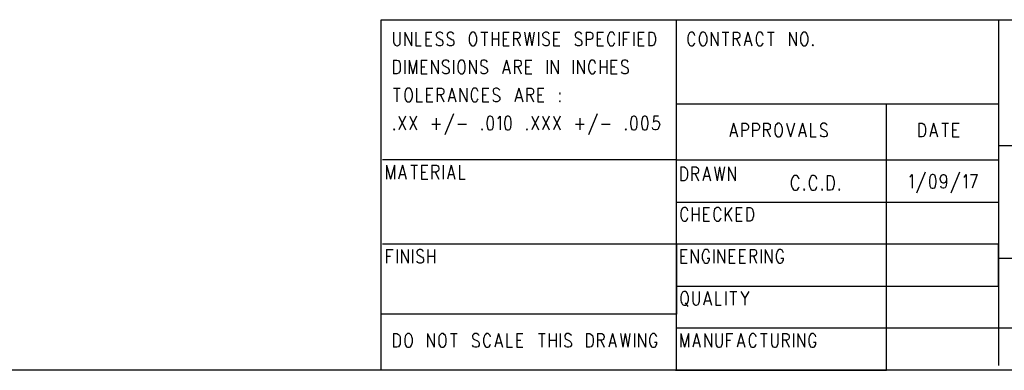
# Model space of a CAD drawing. Extents: x 11.9 to 28.1, y 10.8 to 21.2.
# Tile 8 of 13: x 22.1 to 25.6, y 10.8 to 12. Entities that reach past the tile are written whole.
import ezdxf

# ---------------------------------------------------------------- set-up
doc = ezdxf.new("R2010")
doc.units = 0
doc.header["$MEASUREMENT"] = 0
doc.layers.add('LAYNR1', color=2, linetype='Continuous')

msp = doc.modelspace()

# ---------------------------------------------------------------- linework, layer by layer
at = {"layer": 'LAYNR1'}
for points in [[(23.393, 10.799), (23.393, 12.049)], [(23.393, 12.049), (28.097, 12.049)], [(24.447, 10.799), (24.447, 12.049)], [(25.597, 12.049), (25.597, 10.816)], [(23.437, 12.005), (23.437, 11.97), (23.439, 11.963), (23.443, 11.958), (23.448, 11.956)], [(23.451, 11.956), (23.456, 11.958), (23.46, 11.963), (23.461, 11.97), (23.461, 12.005)], [(23.477, 12.005), (23.477, 11.956)], [(23.477, 12.005), (23.501, 11.956)], [(23.501, 12.005), (23.501, 11.956)], [(23.516, 12.005), (23.516, 11.956)], [(23.552, 12.005), (23.552, 11.956)], [(23.552, 12.005), (23.574, 12.005)], [(23.613, 11.998), (23.61, 12.002), (23.604, 12.005), (23.598, 12.005), (23.593, 12.002), (23.589, 11.998), (23.589, 11.993)], [(23.589, 11.993), (23.591, 11.988), (23.593, 11.986), (23.596, 11.984), (23.606, 11.979), (23.61, 11.977), (23.611, 11.974)], [(23.652, 11.998), (23.649, 12.002), (23.644, 12.005), (23.637, 12.005), (23.632, 12.002), (23.628, 11.998), (23.628, 11.993)], [(23.628, 11.993), (23.63, 11.988), (23.632, 11.986), (23.635, 11.984), (23.645, 11.979), (23.649, 11.977), (23.651, 11.974)], [(23.708, 11.993), (23.707, 11.986), (23.707, 11.974)], [(23.717, 12.005), (23.714, 12.002), (23.71, 11.998), (23.708, 11.993)], [(23.732, 11.993), (23.731, 11.998), (23.727, 12.002), (23.724, 12.005), (23.717, 12.005)], [(23.734, 11.974), (23.734, 11.986), (23.732, 11.993)], [(23.749, 12.005), (23.773, 12.005)], [(23.761, 12.005), (23.761, 11.956)], [(23.789, 12.005), (23.789, 11.956)], [(23.812, 12.005), (23.812, 11.956)], [(23.828, 12.005), (23.828, 11.956)], [(23.828, 12.005), (23.85, 12.005)], [(23.865, 12.005), (23.865, 11.956)], [(23.865, 12.005), (23.881, 12.005), (23.886, 12.002), (23.887, 12), (23.889, 11.995), (23.889, 11.991), (23.887, 11.986), (23.886, 11.984), (23.881, 11.981), (23.865, 11.981)], [(23.904, 12.005), (23.913, 11.956)], [(23.922, 12.005), (23.913, 11.956)], [(23.922, 12.005), (23.93, 11.956)], [(23.939, 12.005), (23.93, 11.956)], [(23.954, 12.005), (23.954, 11.956)], [(23.993, 11.998), (23.99, 12.002), (23.985, 12.005), (23.978, 12.005), (23.973, 12.002), (23.969, 11.998), (23.969, 11.993)], [(23.969, 11.993), (23.971, 11.988), (23.973, 11.986), (23.976, 11.984), (23.986, 11.979), (23.99, 11.977), (23.991, 11.974)], [(24.008, 12.005), (24.008, 11.956)], [(24.008, 12.005), (24.031, 12.005)], [(24.109, 11.998), (24.106, 12.002), (24.101, 12.005), (24.094, 12.005), (24.089, 12.002), (24.085, 11.998), (24.085, 11.993)], [(24.085, 11.993), (24.087, 11.988), (24.089, 11.986), (24.092, 11.984), (24.102, 11.979), (24.106, 11.977), (24.107, 11.974)], [(24.124, 12.005), (24.124, 11.956)], [(24.124, 12.005), (24.14, 12.005), (24.145, 12.002), (24.147, 12), (24.148, 11.995), (24.148, 11.988), (24.147, 11.984), (24.145, 11.981), (24.14, 11.979), (24.124, 11.979)], [(24.164, 12.005), (24.164, 11.956)], [(24.164, 12.005), (24.186, 12.005)], [(24.203, 11.993), (24.201, 11.986), (24.201, 11.974)], [(24.227, 11.993), (24.225, 11.998), (24.222, 12.002), (24.218, 12.005), (24.211, 12.005), (24.208, 12.002), (24.205, 11.998), (24.203, 11.993)], [(24.242, 12.005), (24.242, 11.956)], [(24.257, 12.005), (24.257, 11.956)], [(24.257, 12.005), (24.279, 12.005)], [(24.295, 12.005), (24.295, 11.956)], [(24.31, 12.005), (24.31, 11.956)], [(24.31, 12.005), (24.332, 12.005)], [(24.348, 12.005), (24.348, 11.956)], [(24.348, 12.005), (24.36, 12.005), (24.365, 12.002), (24.368, 11.998), (24.37, 11.993)], [(24.37, 11.993), (24.372, 11.986), (24.372, 11.974)], [(24.489, 11.993), (24.487, 11.986), (24.487, 11.974)], [(24.513, 11.993), (24.511, 11.998), (24.508, 12.002), (24.504, 12.005), (24.498, 12.005), (24.494, 12.002), (24.491, 11.998), (24.489, 11.993)], [(24.53, 11.993), (24.528, 11.986), (24.528, 11.974)], [(24.539, 12.005), (24.535, 12.002), (24.532, 11.998), (24.53, 11.993)], [(24.554, 11.993), (24.552, 11.998), (24.549, 12.002), (24.545, 12.005), (24.539, 12.005)], [(24.556, 11.974), (24.556, 11.986), (24.554, 11.993)], [(24.571, 12.005), (24.571, 11.956)], [(24.571, 12.005), (24.595, 11.956)], [(24.595, 12.005), (24.595, 11.956)], [(24.61, 12.005), (24.634, 12.005)], [(24.622, 12.005), (24.622, 11.956)], [(24.649, 12.005), (24.649, 11.956)], [(24.649, 12.005), (24.665, 12.005), (24.67, 12.002), (24.672, 12), (24.673, 11.995), (24.673, 11.991), (24.672, 11.986), (24.67, 11.984), (24.665, 11.981), (24.649, 11.981)], [(24.702, 12.005), (24.689, 11.956)], [(24.702, 12.005), (24.716, 11.956)], [(24.733, 11.993), (24.731, 11.986), (24.731, 11.974)], [(24.757, 11.993), (24.755, 11.998), (24.752, 12.002), (24.748, 12.005), (24.741, 12.005), (24.738, 12.002), (24.735, 11.998), (24.733, 11.993)], [(24.772, 12.005), (24.796, 12.005)], [(24.784, 12.005), (24.784, 11.956)], [(24.851, 12.005), (24.851, 11.956)], [(24.851, 12.005), (24.874, 11.956)], [(24.874, 12.005), (24.874, 11.956)], [(24.891, 11.993), (24.89, 11.986), (24.89, 11.974)], [(24.9, 12.005), (24.897, 12.002), (24.893, 11.998), (24.891, 11.993)], [(24.915, 11.993), (24.914, 11.998), (24.91, 12.002), (24.907, 12.005), (24.9, 12.005)], [(24.917, 11.974), (24.917, 11.986), (24.915, 11.993)], [(23.448, 11.956), (23.451, 11.956)], [(23.516, 11.956), (23.536, 11.956)], [(23.552, 11.981), (23.565, 11.981)], [(23.552, 11.956), (23.574, 11.956)], [(23.598, 11.956), (23.593, 11.958), (23.589, 11.963)], [(23.604, 11.956), (23.598, 11.956)], [(23.611, 11.974), (23.613, 11.97), (23.613, 11.963), (23.61, 11.958), (23.604, 11.956)], [(23.637, 11.956), (23.632, 11.958), (23.628, 11.963)], [(23.644, 11.956), (23.637, 11.956)], [(23.651, 11.974), (23.652, 11.97), (23.652, 11.963), (23.649, 11.958), (23.644, 11.956)], [(23.707, 11.974), (23.708, 11.967), (23.71, 11.963), (23.714, 11.958), (23.717, 11.956)], [(23.717, 11.956), (23.724, 11.956)], [(23.724, 11.956), (23.727, 11.958), (23.731, 11.963), (23.732, 11.967), (23.734, 11.974)], [(23.789, 11.981), (23.812, 11.981)], [(23.828, 11.981), (23.841, 11.981)], [(23.828, 11.956), (23.85, 11.956)], [(23.877, 11.981), (23.889, 11.956)], [(23.978, 11.956), (23.973, 11.958), (23.969, 11.963)], [(23.985, 11.956), (23.978, 11.956)], [(23.991, 11.974), (23.993, 11.97), (23.993, 11.963), (23.99, 11.958), (23.985, 11.956)], [(24.008, 11.981), (24.022, 11.981)], [(24.008, 11.956), (24.031, 11.956)], [(24.094, 11.956), (24.089, 11.958), (24.085, 11.963)], [(24.101, 11.956), (24.094, 11.956)], [(24.107, 11.974), (24.109, 11.97), (24.109, 11.963), (24.106, 11.958), (24.101, 11.956)], [(24.164, 11.981), (24.177, 11.981)], [(24.164, 11.956), (24.186, 11.956)], [(24.201, 11.974), (24.203, 11.967), (24.205, 11.963), (24.208, 11.958), (24.211, 11.956)], [(24.211, 11.956), (24.218, 11.956)], [(24.218, 11.956), (24.222, 11.958), (24.225, 11.963), (24.227, 11.967)], [(24.257, 11.981), (24.271, 11.981)], [(24.31, 11.981), (24.324, 11.981)], [(24.31, 11.956), (24.332, 11.956)], [(24.36, 11.956), (24.348, 11.956)], [(24.372, 11.974), (24.37, 11.967), (24.368, 11.963), (24.365, 11.958), (24.36, 11.956)], [(24.487, 11.974), (24.489, 11.967), (24.491, 11.963), (24.494, 11.958), (24.498, 11.956)], [(24.498, 11.956), (24.504, 11.956)], [(24.504, 11.956), (24.508, 11.958), (24.511, 11.963), (24.513, 11.967)], [(24.528, 11.974), (24.53, 11.967), (24.532, 11.963), (24.535, 11.958), (24.539, 11.956)], [(24.539, 11.956), (24.545, 11.956)], [(24.545, 11.956), (24.549, 11.958), (24.552, 11.963), (24.554, 11.967), (24.556, 11.974)], [(24.661, 11.981), (24.673, 11.956)], [(24.694, 11.972), (24.711, 11.972)], [(24.731, 11.974), (24.733, 11.967), (24.735, 11.963), (24.738, 11.958), (24.741, 11.956)], [(24.741, 11.956), (24.748, 11.956)], [(24.748, 11.956), (24.752, 11.958), (24.755, 11.963), (24.757, 11.967)], [(24.89, 11.974), (24.891, 11.967), (24.893, 11.963), (24.897, 11.958), (24.9, 11.956)], [(24.9, 11.956), (24.907, 11.956)], [(24.907, 11.956), (24.91, 11.958), (24.914, 11.963), (24.915, 11.967), (24.917, 11.974)], [(24.934, 11.96), (24.932, 11.958), (24.934, 11.956)], [(24.934, 11.956), (24.936, 11.958), (24.934, 11.96)], [(23.437, 11.905), (23.437, 11.856)], [(23.437, 11.905), (23.449, 11.905), (23.455, 11.903), (23.458, 11.898), (23.46, 11.893)], [(23.46, 11.893), (23.461, 11.886), (23.461, 11.874)], [(23.477, 11.905), (23.477, 11.856)], [(23.492, 11.905), (23.492, 11.856)], [(23.492, 11.905), (23.506, 11.856)], [(23.519, 11.905), (23.506, 11.856)], [(23.519, 11.905), (23.519, 11.856)], [(23.535, 11.905), (23.535, 11.856)], [(23.535, 11.905), (23.557, 11.905)], [(23.572, 11.905), (23.572, 11.856)], [(23.572, 11.905), (23.596, 11.856)], [(23.596, 11.905), (23.596, 11.856)], [(23.635, 11.898), (23.632, 11.903), (23.627, 11.905), (23.62, 11.905), (23.615, 11.903), (23.611, 11.898), (23.611, 11.893)], [(23.611, 11.893), (23.613, 11.888), (23.615, 11.886), (23.618, 11.884), (23.628, 11.879), (23.632, 11.877), (23.633, 11.874)], [(23.651, 11.905), (23.651, 11.856)], [(23.668, 11.893), (23.666, 11.886), (23.666, 11.874)], [(23.676, 11.905), (23.673, 11.903), (23.669, 11.898), (23.668, 11.893)], [(23.691, 11.893), (23.69, 11.898), (23.686, 11.903), (23.683, 11.905), (23.676, 11.905)], [(23.693, 11.874), (23.693, 11.886), (23.691, 11.893)], [(23.708, 11.905), (23.708, 11.856)], [(23.708, 11.905), (23.732, 11.856)], [(23.732, 11.905), (23.732, 11.856)], [(23.772, 11.898), (23.768, 11.903), (23.763, 11.905), (23.756, 11.905), (23.751, 11.903), (23.748, 11.898), (23.748, 11.893)], [(23.748, 11.893), (23.749, 11.888), (23.751, 11.886), (23.754, 11.884), (23.765, 11.879), (23.768, 11.877), (23.77, 11.874)], [(23.84, 11.905), (23.826, 11.856)], [(23.84, 11.905), (23.853, 11.856)], [(23.869, 11.905), (23.869, 11.856)], [(23.869, 11.905), (23.884, 11.905), (23.889, 11.903), (23.891, 11.9), (23.893, 11.895), (23.893, 11.891), (23.891, 11.886), (23.889, 11.884), (23.884, 11.881), (23.869, 11.881)], [(23.908, 11.905), (23.908, 11.856)], [(23.908, 11.905), (23.93, 11.905)], [(23.985, 11.905), (23.985, 11.856)], [(24, 11.905), (24, 11.856)], [(24, 11.905), (24.024, 11.856)], [(24.024, 11.905), (24.024, 11.856)], [(24.078, 11.905), (24.078, 11.856)], [(24.094, 11.905), (24.094, 11.856)], [(24.094, 11.905), (24.118, 11.856)], [(24.118, 11.905), (24.118, 11.856)], [(24.135, 11.893), (24.133, 11.886), (24.133, 11.874)], [(24.158, 11.893), (24.157, 11.898), (24.153, 11.903), (24.15, 11.905), (24.143, 11.905), (24.14, 11.903), (24.136, 11.898), (24.135, 11.893)], [(24.174, 11.905), (24.174, 11.856)], [(24.198, 11.905), (24.198, 11.856)], [(24.213, 11.905), (24.213, 11.856)], [(24.213, 11.905), (24.235, 11.905)], [(24.274, 11.898), (24.271, 11.903), (24.266, 11.905), (24.259, 11.905), (24.254, 11.903), (24.251, 11.898), (24.251, 11.893)], [(24.251, 11.893), (24.252, 11.888), (24.254, 11.886), (24.257, 11.884), (24.268, 11.879), (24.271, 11.877), (24.273, 11.874)], [(23.449, 11.856), (23.437, 11.856)], [(23.461, 11.874), (23.46, 11.867), (23.458, 11.863), (23.455, 11.858), (23.449, 11.856)], [(23.535, 11.881), (23.548, 11.881)], [(23.535, 11.856), (23.557, 11.856)], [(23.62, 11.856), (23.615, 11.858), (23.611, 11.863)], [(23.627, 11.856), (23.62, 11.856)], [(23.633, 11.874), (23.635, 11.87), (23.635, 11.863), (23.632, 11.858), (23.627, 11.856)], [(23.666, 11.874), (23.668, 11.867), (23.669, 11.863), (23.673, 11.858), (23.676, 11.856)], [(23.676, 11.856), (23.683, 11.856)], [(23.683, 11.856), (23.686, 11.858), (23.69, 11.863), (23.691, 11.867), (23.693, 11.874)], [(23.756, 11.856), (23.751, 11.858), (23.748, 11.863)], [(23.763, 11.856), (23.756, 11.856)], [(23.77, 11.874), (23.772, 11.87), (23.772, 11.863), (23.768, 11.858), (23.763, 11.856)], [(23.831, 11.872), (23.848, 11.872)], [(23.881, 11.881), (23.893, 11.856)], [(23.908, 11.881), (23.922, 11.881)], [(23.908, 11.856), (23.93, 11.856)], [(24.133, 11.874), (24.135, 11.867), (24.136, 11.863), (24.14, 11.858), (24.143, 11.856)], [(24.143, 11.856), (24.15, 11.856)], [(24.15, 11.856), (24.153, 11.858), (24.157, 11.863), (24.158, 11.867)], [(24.174, 11.881), (24.198, 11.881)], [(24.213, 11.881), (24.227, 11.881)], [(24.213, 11.856), (24.235, 11.856)], [(24.259, 11.856), (24.254, 11.858), (24.251, 11.863)], [(24.266, 11.856), (24.259, 11.856)], [(24.273, 11.874), (24.274, 11.87), (24.274, 11.863), (24.271, 11.858), (24.266, 11.856)], [(23.437, 11.805), (23.461, 11.805)], [(23.449, 11.805), (23.449, 11.756)], [(23.478, 11.793), (23.477, 11.786), (23.477, 11.774)], [(23.487, 11.805), (23.483, 11.802), (23.48, 11.798), (23.478, 11.793)], [(23.502, 11.793), (23.501, 11.798), (23.497, 11.802), (23.494, 11.805), (23.487, 11.805)], [(23.504, 11.774), (23.504, 11.786), (23.502, 11.793)], [(23.519, 11.805), (23.519, 11.756)], [(23.555, 11.805), (23.555, 11.756)], [(23.555, 11.805), (23.577, 11.805)], [(23.555, 11.781), (23.569, 11.781)], [(23.593, 11.805), (23.593, 11.756)], [(23.593, 11.805), (23.608, 11.805), (23.613, 11.802), (23.615, 11.8), (23.616, 11.795), (23.616, 11.791), (23.615, 11.786), (23.613, 11.784), (23.608, 11.781), (23.593, 11.781)], [(23.604, 11.781), (23.616, 11.756)], [(23.645, 11.805), (23.632, 11.756)], [(23.645, 11.805), (23.659, 11.756)], [(23.674, 11.805), (23.674, 11.756)], [(23.674, 11.805), (23.698, 11.756)], [(23.698, 11.805), (23.698, 11.756)], [(23.715, 11.793), (23.714, 11.786), (23.714, 11.774)], [(23.739, 11.793), (23.737, 11.798), (23.734, 11.802), (23.731, 11.805), (23.724, 11.805), (23.72, 11.802), (23.717, 11.798), (23.715, 11.793)], [(23.754, 11.805), (23.754, 11.756)], [(23.754, 11.805), (23.777, 11.805)], [(23.754, 11.781), (23.768, 11.781)], [(23.816, 11.798), (23.812, 11.802), (23.807, 11.805), (23.801, 11.805), (23.795, 11.802), (23.792, 11.798), (23.792, 11.793)], [(23.792, 11.793), (23.794, 11.788), (23.795, 11.786), (23.799, 11.784), (23.809, 11.779), (23.812, 11.777), (23.814, 11.774)], [(23.884, 11.805), (23.87, 11.756)], [(23.884, 11.805), (23.898, 11.756)], [(23.913, 11.805), (23.913, 11.756)], [(23.913, 11.805), (23.928, 11.805), (23.933, 11.802), (23.935, 11.8), (23.937, 11.795), (23.937, 11.791), (23.935, 11.786), (23.933, 11.784), (23.928, 11.781), (23.913, 11.781)], [(23.925, 11.781), (23.937, 11.756)], [(23.952, 11.805), (23.952, 11.756)], [(23.952, 11.805), (23.974, 11.805)], [(23.952, 11.781), (23.966, 11.781)], [(23.477, 11.774), (23.478, 11.767), (23.48, 11.763), (23.483, 11.758), (23.487, 11.756)], [(23.487, 11.756), (23.494, 11.756)], [(23.494, 11.756), (23.497, 11.758), (23.501, 11.763), (23.502, 11.767), (23.504, 11.774)], [(23.519, 11.756), (23.54, 11.756)], [(23.555, 11.756), (23.577, 11.756)], [(23.637, 11.772), (23.654, 11.772)], [(23.714, 11.774), (23.715, 11.767), (23.717, 11.763), (23.72, 11.758), (23.724, 11.756)], [(23.724, 11.756), (23.731, 11.756)], [(23.731, 11.756), (23.734, 11.758), (23.737, 11.763), (23.739, 11.767)], [(23.754, 11.756), (23.777, 11.756)], [(23.801, 11.756), (23.795, 11.758), (23.792, 11.763)], [(23.807, 11.756), (23.801, 11.756)], [(23.814, 11.774), (23.816, 11.77), (23.816, 11.763), (23.812, 11.758), (23.807, 11.756)], [(23.876, 11.772), (23.893, 11.772)], [(23.952, 11.756), (23.974, 11.756)], [(24.031, 11.76), (24.029, 11.758), (24.031, 11.756)], [(24.031, 11.756), (24.032, 11.758), (24.031, 11.76)], [(24.447, 11.749), (25.597, 11.749)], [(25.197, 10.799), (25.197, 11.749)], [(23.651, 11.714), (23.62, 11.639)], [(24.164, 11.714), (24.133, 11.639)], [(23.456, 11.705), (23.48, 11.656)], [(23.48, 11.705), (23.456, 11.656)], [(23.495, 11.705), (23.519, 11.656)], [(23.519, 11.705), (23.495, 11.656)], [(23.574, 11.677), (23.604, 11.677)], [(23.589, 11.698), (23.589, 11.656)], [(23.666, 11.677), (23.697, 11.677)], [(23.78, 11.705), (23.775, 11.703), (23.772, 11.695), (23.77, 11.684), (23.77, 11.677), (23.772, 11.665), (23.775, 11.658), (23.78, 11.656)], [(23.783, 11.656), (23.789, 11.658), (23.792, 11.665), (23.794, 11.677), (23.794, 11.684), (23.792, 11.695), (23.789, 11.703), (23.783, 11.705), (23.78, 11.705)], [(23.809, 11.695), (23.812, 11.698), (23.818, 11.705), (23.818, 11.656)], [(23.843, 11.705), (23.838, 11.703), (23.835, 11.695), (23.833, 11.684), (23.833, 11.677), (23.835, 11.665), (23.838, 11.658), (23.843, 11.656)], [(23.847, 11.656), (23.852, 11.658), (23.855, 11.665), (23.857, 11.677), (23.857, 11.684), (23.855, 11.695), (23.852, 11.703), (23.847, 11.705), (23.843, 11.705)], [(23.93, 11.705), (23.954, 11.656)], [(23.954, 11.705), (23.93, 11.656)], [(23.969, 11.705), (23.993, 11.656)], [(23.993, 11.705), (23.969, 11.656)], [(24.008, 11.705), (24.032, 11.656)], [(24.032, 11.705), (24.008, 11.656)], [(24.087, 11.677), (24.118, 11.677)], [(24.102, 11.698), (24.102, 11.656)], [(24.179, 11.677), (24.21, 11.677)], [(24.293, 11.705), (24.288, 11.703), (24.285, 11.695), (24.283, 11.684), (24.283, 11.677), (24.285, 11.665), (24.288, 11.658), (24.293, 11.656)], [(24.297, 11.656), (24.302, 11.658), (24.305, 11.665), (24.307, 11.677), (24.307, 11.684), (24.305, 11.695), (24.302, 11.703), (24.297, 11.705), (24.293, 11.705)], [(24.332, 11.705), (24.327, 11.703), (24.324, 11.695), (24.322, 11.684), (24.322, 11.677), (24.324, 11.665), (24.327, 11.658), (24.332, 11.656)], [(24.336, 11.656), (24.341, 11.658), (24.344, 11.665), (24.346, 11.677), (24.346, 11.684), (24.344, 11.695), (24.341, 11.703), (24.336, 11.705), (24.332, 11.705)], [(24.383, 11.705), (24.366, 11.705), (24.365, 11.684), (24.366, 11.686), (24.372, 11.688), (24.377, 11.688), (24.382, 11.686), (24.385, 11.681), (24.387, 11.674)], [(24.387, 11.674), (24.385, 11.67), (24.383, 11.663), (24.38, 11.658), (24.375, 11.656)], [(24.651, 11.68), (24.637, 11.631)], [(24.651, 11.68), (24.665, 11.631)], [(24.68, 11.68), (24.68, 11.631)], [(24.68, 11.68), (24.695, 11.68), (24.701, 11.677), (24.702, 11.675), (24.704, 11.67), (24.704, 11.663), (24.702, 11.659), (24.701, 11.656), (24.695, 11.654), (24.68, 11.654)], [(24.719, 11.68), (24.719, 11.631)], [(24.719, 11.68), (24.735, 11.68), (24.74, 11.677), (24.741, 11.675), (24.743, 11.67), (24.743, 11.663), (24.741, 11.659), (24.74, 11.656), (24.735, 11.654), (24.719, 11.654)], [(24.758, 11.68), (24.758, 11.631)], [(24.758, 11.68), (24.774, 11.68), (24.779, 11.677), (24.781, 11.675), (24.782, 11.67), (24.782, 11.666), (24.781, 11.661), (24.779, 11.659), (24.774, 11.656), (24.758, 11.656)], [(24.808, 11.68), (24.805, 11.677), (24.801, 11.673), (24.799, 11.668)], [(24.823, 11.668), (24.822, 11.673), (24.818, 11.677), (24.815, 11.68), (24.808, 11.68)], [(24.84, 11.68), (24.854, 11.631)], [(24.868, 11.68), (24.854, 11.631)], [(24.897, 11.68), (24.883, 11.631)], [(24.897, 11.68), (24.91, 11.631)], [(24.926, 11.68), (24.926, 11.631)], [(24.985, 11.673), (24.982, 11.677), (24.977, 11.68), (24.97, 11.68), (24.965, 11.677), (24.961, 11.673), (24.961, 11.668)], [(25.312, 11.68), (25.312, 11.631)], [(25.312, 11.68), (25.324, 11.68), (25.33, 11.677), (25.333, 11.673), (25.335, 11.668)], [(25.365, 11.68), (25.352, 11.631)], [(25.365, 11.68), (25.379, 11.631)], [(25.394, 11.68), (25.418, 11.68)], [(25.406, 11.68), (25.406, 11.631)], [(25.433, 11.68), (25.433, 11.631)], [(25.433, 11.68), (25.456, 11.68)], [(23.439, 11.66), (23.437, 11.658), (23.439, 11.656)], [(23.439, 11.656), (23.441, 11.658), (23.439, 11.66)], [(23.753, 11.66), (23.751, 11.658), (23.753, 11.656)], [(23.753, 11.656), (23.754, 11.658), (23.753, 11.66)], [(23.78, 11.656), (23.783, 11.656)], [(23.843, 11.656), (23.847, 11.656)], [(23.913, 11.66), (23.911, 11.658), (23.913, 11.656)], [(23.913, 11.656), (23.915, 11.658), (23.913, 11.66)], [(24.266, 11.66), (24.264, 11.658), (24.266, 11.656)], [(24.266, 11.656), (24.268, 11.658), (24.266, 11.66)], [(24.293, 11.656), (24.297, 11.656)], [(24.332, 11.656), (24.336, 11.656)], [(24.37, 11.656), (24.365, 11.658), (24.363, 11.66), (24.361, 11.665)], [(24.375, 11.656), (24.37, 11.656)], [(24.643, 11.647), (24.66, 11.647)], [(24.77, 11.656), (24.782, 11.631)], [(24.799, 11.668), (24.798, 11.661), (24.798, 11.649)], [(24.798, 11.649), (24.799, 11.642), (24.801, 11.638), (24.805, 11.633), (24.808, 11.631)], [(24.815, 11.631), (24.818, 11.633), (24.822, 11.638), (24.823, 11.642), (24.825, 11.649)], [(24.825, 11.649), (24.825, 11.661), (24.823, 11.668)], [(24.888, 11.647), (24.905, 11.647)], [(24.961, 11.668), (24.963, 11.663), (24.965, 11.661), (24.968, 11.659), (24.978, 11.654), (24.982, 11.652), (24.983, 11.649)], [(24.97, 11.631), (24.965, 11.633), (24.961, 11.638)], [(24.983, 11.649), (24.985, 11.645), (24.985, 11.638), (24.982, 11.633), (24.977, 11.631)], [(25.336, 11.649), (25.335, 11.642), (25.333, 11.638), (25.33, 11.633), (25.324, 11.631)], [(25.335, 11.668), (25.336, 11.661), (25.336, 11.649)], [(25.357, 11.647), (25.374, 11.647)], [(25.433, 11.656), (25.447, 11.656)], [(24.808, 11.631), (24.815, 11.631)], [(24.926, 11.631), (24.946, 11.631)], [(24.977, 11.631), (24.97, 11.631)], [(25.324, 11.631), (25.312, 11.631)], [(25.433, 11.631), (25.456, 11.631)], [(28.093, 11.599), (25.597, 11.599)], [(25.597, 11.599), (25.597, 11.199)], [(24.447, 11.549), (23.397, 11.549)], [(24.447, 11.549), (25.597, 11.549)], [(23.412, 11.53), (23.412, 11.481)], [(23.412, 11.53), (23.426, 11.481)], [(23.44, 11.53), (23.426, 11.481)], [(23.44, 11.53), (23.44, 11.481)], [(23.469, 11.53), (23.455, 11.481)], [(23.46, 11.497), (23.477, 11.497)], [(23.469, 11.53), (23.482, 11.481)], [(23.498, 11.53), (23.522, 11.53)], [(23.51, 11.53), (23.51, 11.481)], [(23.537, 11.53), (23.537, 11.481)], [(23.537, 11.53), (23.559, 11.53)], [(23.537, 11.506), (23.551, 11.506)], [(23.574, 11.53), (23.574, 11.481)], [(23.574, 11.53), (23.59, 11.53), (23.595, 11.528), (23.597, 11.525), (23.598, 11.52), (23.598, 11.516), (23.597, 11.511), (23.595, 11.509), (23.59, 11.506), (23.574, 11.506)], [(23.586, 11.506), (23.598, 11.481)], [(23.614, 11.53), (23.614, 11.481)], [(23.643, 11.53), (23.629, 11.481)], [(23.634, 11.497), (23.651, 11.497)], [(23.643, 11.53), (23.656, 11.481)], [(23.672, 11.53), (23.672, 11.481)], [(24.462, 11.524), (24.462, 11.474)], [(24.462, 11.524), (24.474, 11.524), (24.479, 11.521), (24.483, 11.517), (24.485, 11.512)], [(24.485, 11.512), (24.486, 11.505), (24.486, 11.493)], [(24.502, 11.524), (24.502, 11.474)], [(24.502, 11.524), (24.517, 11.524), (24.522, 11.521), (24.524, 11.519), (24.526, 11.514), (24.526, 11.51), (24.524, 11.505), (24.522, 11.502), (24.517, 11.5), (24.502, 11.5)], [(24.514, 11.5), (24.526, 11.474)], [(24.555, 11.524), (24.541, 11.474)], [(24.555, 11.524), (24.568, 11.474)], [(24.583, 11.524), (24.592, 11.474)], [(24.601, 11.524), (24.592, 11.474)], [(24.601, 11.524), (24.609, 11.474)], [(24.618, 11.524), (24.609, 11.474)], [(24.633, 11.524), (24.633, 11.474)], [(24.633, 11.524), (24.657, 11.474)], [(24.657, 11.524), (24.657, 11.474)], [(25.28, 11.488), (25.283, 11.49), (25.289, 11.497), (25.289, 11.448)], [(25.335, 11.506), (25.304, 11.431)], [(25.411, 11.481), (25.41, 11.473), (25.406, 11.469), (25.401, 11.466), (25.399, 11.466), (25.394, 11.469), (25.391, 11.473), (25.389, 11.481), (25.389, 11.483), (25.391, 11.49), (25.394, 11.495), (25.399, 11.497), (25.401, 11.497), (25.406, 11.495), (25.41, 11.49), (25.411, 11.481), (25.411, 11.469), (25.41, 11.457), (25.406, 11.45), (25.401, 11.448), (25.398, 11.448), (25.393, 11.45), (25.391, 11.455)], [(25.457, 11.506), (25.427, 11.431)], [(25.473, 11.488), (25.476, 11.49), (25.481, 11.497), (25.481, 11.448)], [(25.497, 11.497), (25.52, 11.497)], [(25.52, 11.497), (25.503, 11.448)], [(23.537, 11.481), (23.559, 11.481)], [(23.672, 11.481), (23.692, 11.481)], [(24.474, 11.474), (24.462, 11.474)], [(24.486, 11.493), (24.485, 11.486), (24.483, 11.481), (24.479, 11.477), (24.474, 11.474)], [(24.546, 11.491), (24.563, 11.491)], [(24.859, 11.481), (24.857, 11.473)], [(24.857, 11.473), (24.857, 11.461)], [(24.857, 11.461), (24.859, 11.453)], [(24.861, 11.486), (24.859, 11.481)], [(24.865, 11.491), (24.861, 11.486)], [(24.868, 11.493), (24.865, 11.491)], [(24.876, 11.493), (24.868, 11.493)], [(24.879, 11.491), (24.876, 11.493)], [(24.883, 11.486), (24.879, 11.491)], [(24.885, 11.481), (24.883, 11.486)], [(24.923, 11.481), (24.921, 11.473)], [(24.921, 11.473), (24.921, 11.461)], [(24.921, 11.461), (24.923, 11.453)], [(24.925, 11.486), (24.923, 11.481)], [(24.928, 11.491), (24.925, 11.486)], [(24.932, 11.493), (24.928, 11.491)], [(24.939, 11.493), (24.932, 11.493)], [(24.943, 11.491), (24.939, 11.493)], [(24.947, 11.486), (24.943, 11.491)], [(24.948, 11.481), (24.947, 11.486)], [(24.985, 11.493), (24.985, 11.441)], [(24.985, 11.493), (24.997, 11.493)], [(24.997, 11.493), (25.003, 11.491)], [(25.003, 11.491), (25.007, 11.486)], [(25.007, 11.486), (25.008, 11.481)], [(25.008, 11.481), (25.01, 11.473)], [(25.01, 11.461), (25.008, 11.453)], [(25.01, 11.473), (25.01, 11.461)], [(24.859, 11.453), (24.861, 11.448)], [(24.861, 11.448), (24.865, 11.443)], [(24.865, 11.443), (24.868, 11.441)], [(24.868, 11.441), (24.876, 11.441)], [(24.876, 11.441), (24.879, 11.443)], [(24.879, 11.443), (24.883, 11.448)], [(24.883, 11.448), (24.885, 11.453)], [(24.903, 11.446), (24.901, 11.443)], [(24.901, 11.443), (24.903, 11.441)], [(24.905, 11.443), (24.903, 11.446)], [(24.903, 11.441), (24.905, 11.443)], [(24.923, 11.453), (24.925, 11.448)], [(24.925, 11.448), (24.928, 11.443)], [(24.928, 11.443), (24.932, 11.441)], [(24.932, 11.441), (24.939, 11.441)], [(24.939, 11.441), (24.943, 11.443)], [(24.943, 11.443), (24.947, 11.448)], [(24.947, 11.448), (24.948, 11.453)], [(24.967, 11.446), (24.965, 11.443)], [(24.965, 11.443), (24.967, 11.441)], [(24.968, 11.443), (24.967, 11.446)], [(24.967, 11.441), (24.968, 11.443)], [(24.997, 11.441), (24.985, 11.441)], [(25.003, 11.443), (24.997, 11.441)], [(25.007, 11.448), (25.003, 11.443)], [(25.008, 11.453), (25.007, 11.448)], [(25.028, 11.446), (25.027, 11.443)], [(25.027, 11.443), (25.028, 11.441)], [(25.03, 11.443), (25.028, 11.446)], [(25.028, 11.441), (25.03, 11.443)], [(24.447, 11.399), (25.597, 11.399)], [(24.464, 11.368), (24.462, 11.361), (24.462, 11.349)], [(24.488, 11.368), (24.486, 11.373), (24.483, 11.377), (24.479, 11.38), (24.473, 11.38), (24.469, 11.377), (24.466, 11.373), (24.464, 11.368)], [(24.503, 11.38), (24.503, 11.331)], [(24.503, 11.356), (24.527, 11.356)], [(24.527, 11.38), (24.527, 11.331)], [(24.543, 11.38), (24.543, 11.331)], [(24.543, 11.38), (24.565, 11.38)], [(24.543, 11.356), (24.556, 11.356)], [(24.582, 11.368), (24.58, 11.361), (24.58, 11.349)], [(24.606, 11.368), (24.604, 11.373), (24.601, 11.377), (24.597, 11.38), (24.59, 11.38), (24.587, 11.377), (24.583, 11.373), (24.582, 11.368)], [(24.621, 11.38), (24.621, 11.331)], [(24.645, 11.38), (24.621, 11.347)], [(24.629, 11.359), (24.645, 11.331)], [(24.66, 11.38), (24.66, 11.331)], [(24.66, 11.38), (24.682, 11.38)], [(24.66, 11.356), (24.674, 11.356)], [(24.698, 11.38), (24.698, 11.331)], [(24.698, 11.38), (24.71, 11.38), (24.715, 11.377), (24.718, 11.373), (24.72, 11.368)], [(24.72, 11.368), (24.722, 11.361), (24.722, 11.349)], [(24.462, 11.349), (24.464, 11.342), (24.466, 11.338), (24.469, 11.333), (24.473, 11.331)], [(24.473, 11.331), (24.479, 11.331)], [(24.479, 11.331), (24.483, 11.333), (24.486, 11.338), (24.488, 11.342)], [(24.543, 11.331), (24.565, 11.331)], [(24.58, 11.349), (24.582, 11.342), (24.583, 11.338), (24.587, 11.333), (24.59, 11.331)], [(24.59, 11.331), (24.597, 11.331)], [(24.597, 11.331), (24.601, 11.333), (24.604, 11.338), (24.606, 11.342)], [(24.66, 11.331), (24.682, 11.331)], [(24.71, 11.331), (24.698, 11.331)], [(24.722, 11.349), (24.72, 11.342), (24.718, 11.338), (24.715, 11.333), (24.71, 11.331)], [(24.447, 11.249), (23.397, 11.249)], [(23.412, 11.23), (23.412, 11.181)], [(23.412, 11.23), (23.435, 11.23)], [(23.45, 11.23), (23.45, 11.181)], [(23.465, 11.23), (23.465, 11.181)], [(23.465, 11.23), (23.489, 11.181)], [(23.489, 11.23), (23.489, 11.181)], [(23.504, 11.23), (23.504, 11.181)], [(23.544, 11.223), (23.54, 11.227), (23.535, 11.23), (23.528, 11.23), (23.523, 11.227), (23.52, 11.223), (23.52, 11.218)], [(23.52, 11.218), (23.522, 11.213), (23.523, 11.211), (23.527, 11.209), (23.537, 11.204), (23.54, 11.202), (23.542, 11.199)], [(23.559, 11.23), (23.559, 11.181)], [(23.583, 11.23), (23.583, 11.181)], [(25.597, 11.249), (24.447, 11.249)], [(24.447, 11.249), (24.447, 10.999)], [(24.462, 11.23), (24.462, 11.181)], [(24.462, 11.23), (24.485, 11.23)], [(24.5, 11.23), (24.5, 11.181)], [(24.5, 11.23), (24.524, 11.181)], [(24.524, 11.23), (24.524, 11.181)], [(24.541, 11.218), (24.539, 11.211), (24.539, 11.199)], [(24.565, 11.218), (24.563, 11.223), (24.56, 11.227), (24.556, 11.23), (24.549, 11.23), (24.546, 11.227), (24.543, 11.223), (24.541, 11.218)], [(24.58, 11.23), (24.58, 11.181)], [(24.595, 11.23), (24.595, 11.181)], [(24.595, 11.23), (24.619, 11.181)], [(24.619, 11.23), (24.619, 11.181)], [(24.635, 11.23), (24.635, 11.181)], [(24.635, 11.23), (24.657, 11.23)], [(24.672, 11.23), (24.672, 11.181)], [(24.672, 11.23), (24.694, 11.23)], [(24.71, 11.23), (24.71, 11.181)], [(24.71, 11.23), (24.725, 11.23), (24.73, 11.227), (24.732, 11.225), (24.733, 11.22), (24.733, 11.216), (24.732, 11.211), (24.73, 11.209), (24.725, 11.206), (24.71, 11.206)], [(24.749, 11.23), (24.749, 11.181)], [(24.764, 11.23), (24.764, 11.181)], [(24.764, 11.23), (24.788, 11.181)], [(24.788, 11.23), (24.788, 11.181)], [(24.805, 11.218), (24.803, 11.211), (24.803, 11.199)], [(24.829, 11.218), (24.827, 11.223), (24.824, 11.227), (24.82, 11.23), (24.814, 11.23), (24.81, 11.227), (24.807, 11.223), (24.805, 11.218)], [(25.597, 11.099), (25.597, 11.249)], [(23.412, 11.206), (23.426, 11.206)], [(23.528, 11.181), (23.523, 11.183), (23.52, 11.188)], [(23.535, 11.181), (23.528, 11.181)], [(23.542, 11.199), (23.544, 11.195), (23.544, 11.188), (23.54, 11.183), (23.535, 11.181)], [(23.559, 11.206), (23.583, 11.206)], [(24.462, 11.206), (24.476, 11.206)], [(24.462, 11.181), (24.485, 11.181)], [(24.539, 11.199), (24.541, 11.192), (24.543, 11.188), (24.546, 11.183), (24.549, 11.181)], [(24.549, 11.181), (24.556, 11.181)], [(24.556, 11.181), (24.56, 11.183), (24.563, 11.188), (24.565, 11.192), (24.565, 11.199)], [(24.556, 11.199), (24.565, 11.199)], [(24.635, 11.206), (24.648, 11.206)], [(24.635, 11.181), (24.657, 11.181)], [(24.672, 11.206), (24.686, 11.206)], [(24.672, 11.181), (24.694, 11.181)], [(24.722, 11.206), (24.733, 11.181)], [(24.803, 11.199), (24.805, 11.192), (24.807, 11.188), (24.81, 11.183), (24.814, 11.181)], [(24.814, 11.181), (24.82, 11.181)], [(24.82, 11.181), (24.824, 11.183), (24.827, 11.188), (24.829, 11.192), (24.829, 11.199)], [(24.82, 11.199), (24.829, 11.199)], [(25.597, 11.199), (28.097, 11.199)], [(24.447, 10.949), (24.447, 11.099)], [(24.447, 11.099), (25.597, 11.099)], [(24.473, 11.08), (24.469, 11.078), (24.466, 11.073), (24.464, 11.068)], [(24.488, 11.068), (24.486, 11.073), (24.483, 11.078), (24.479, 11.08), (24.473, 11.08)], [(24.505, 11.08), (24.505, 11.045), (24.507, 11.038), (24.51, 11.033), (24.515, 11.031)], [(24.519, 11.031), (24.524, 11.033), (24.527, 11.038), (24.529, 11.045), (24.529, 11.08)], [(24.558, 11.08), (24.544, 11.031)], [(24.558, 11.08), (24.572, 11.031)], [(24.587, 11.08), (24.587, 11.031)], [(24.623, 11.08), (24.623, 11.031)], [(24.638, 11.08), (24.662, 11.08)], [(24.65, 11.08), (24.65, 11.031)], [(24.677, 11.08), (24.691, 11.056), (24.691, 11.031)], [(24.705, 11.08), (24.691, 11.056)], [(24.464, 11.068), (24.462, 11.061), (24.462, 11.049)], [(24.462, 11.049), (24.464, 11.042), (24.466, 11.038), (24.469, 11.033), (24.473, 11.031)], [(24.478, 11.04), (24.488, 11.026)], [(24.479, 11.031), (24.483, 11.033), (24.486, 11.038), (24.488, 11.042), (24.49, 11.049)], [(24.49, 11.049), (24.49, 11.061), (24.488, 11.068)], [(24.549, 11.047), (24.566, 11.047)], [(24.473, 11.031), (24.479, 11.031)], [(24.515, 11.031), (24.519, 11.031)], [(24.587, 11.031), (24.607, 11.031)], [(24.447, 10.999), (23.393, 10.999)], [(28.097, 10.949), (24.447, 10.949)], [(23.437, 10.93), (23.437, 10.881)], [(23.437, 10.93), (23.449, 10.93), (23.455, 10.927), (23.458, 10.923), (23.46, 10.918)], [(23.461, 10.899), (23.46, 10.892), (23.458, 10.888), (23.455, 10.883), (23.449, 10.881)], [(23.46, 10.918), (23.461, 10.911), (23.461, 10.899)], [(23.478, 10.918), (23.477, 10.911), (23.477, 10.899)], [(23.477, 10.899), (23.478, 10.892), (23.48, 10.888), (23.483, 10.883), (23.487, 10.881)], [(23.487, 10.93), (23.483, 10.927), (23.48, 10.923), (23.478, 10.918)], [(23.502, 10.918), (23.501, 10.923), (23.497, 10.927), (23.494, 10.93), (23.487, 10.93)], [(23.494, 10.881), (23.497, 10.883), (23.501, 10.888), (23.502, 10.892), (23.504, 10.899)], [(23.504, 10.899), (23.504, 10.911), (23.502, 10.918)], [(23.558, 10.93), (23.558, 10.881)], [(23.558, 10.93), (23.582, 10.881)], [(23.582, 10.93), (23.582, 10.881)], [(23.599, 10.918), (23.598, 10.911), (23.598, 10.899)], [(23.598, 10.899), (23.599, 10.892), (23.601, 10.888), (23.604, 10.883), (23.608, 10.881)], [(23.608, 10.93), (23.604, 10.927), (23.601, 10.923), (23.599, 10.918)], [(23.623, 10.918), (23.622, 10.923), (23.618, 10.927), (23.615, 10.93), (23.608, 10.93)], [(23.615, 10.881), (23.618, 10.883), (23.622, 10.888), (23.623, 10.892), (23.625, 10.899)], [(23.625, 10.899), (23.625, 10.911), (23.623, 10.918)], [(23.64, 10.93), (23.664, 10.93)], [(23.652, 10.93), (23.652, 10.881)], [(23.743, 10.923), (23.739, 10.927), (23.734, 10.93), (23.727, 10.93), (23.722, 10.927), (23.719, 10.923), (23.719, 10.918)], [(23.719, 10.918), (23.72, 10.913), (23.722, 10.911), (23.726, 10.909), (23.736, 10.904), (23.739, 10.902), (23.741, 10.899)], [(23.741, 10.899), (23.743, 10.895), (23.743, 10.888), (23.739, 10.883), (23.734, 10.881)], [(23.76, 10.918), (23.758, 10.911), (23.758, 10.899)], [(23.758, 10.899), (23.76, 10.892), (23.761, 10.888), (23.765, 10.883), (23.768, 10.881)], [(23.783, 10.918), (23.782, 10.923), (23.778, 10.927), (23.775, 10.93), (23.768, 10.93), (23.765, 10.927), (23.761, 10.923), (23.76, 10.918)], [(23.812, 10.93), (23.799, 10.881)], [(23.812, 10.93), (23.826, 10.881)], [(23.841, 10.93), (23.841, 10.881)], [(23.877, 10.93), (23.877, 10.881)], [(23.877, 10.93), (23.899, 10.93)], [(23.877, 10.906), (23.891, 10.906)], [(23.954, 10.93), (23.978, 10.93)], [(23.966, 10.93), (23.966, 10.881)], [(23.993, 10.93), (23.993, 10.881)], [(23.993, 10.906), (24.017, 10.906)], [(24.017, 10.93), (24.017, 10.881)], [(24.032, 10.93), (24.032, 10.881)], [(24.072, 10.923), (24.068, 10.927), (24.063, 10.93), (24.056, 10.93), (24.051, 10.927), (24.048, 10.923), (24.048, 10.918)], [(24.048, 10.918), (24.049, 10.913), (24.051, 10.911), (24.055, 10.909), (24.065, 10.904), (24.068, 10.902), (24.07, 10.899)], [(24.07, 10.899), (24.072, 10.895), (24.072, 10.888), (24.068, 10.883), (24.063, 10.881)], [(24.126, 10.93), (24.126, 10.881)], [(24.126, 10.93), (24.138, 10.93), (24.143, 10.927), (24.147, 10.923), (24.148, 10.918)], [(24.15, 10.899), (24.148, 10.892), (24.147, 10.888), (24.143, 10.883), (24.138, 10.881)], [(24.148, 10.918), (24.15, 10.911), (24.15, 10.899)], [(24.165, 10.93), (24.165, 10.881)], [(24.165, 10.93), (24.181, 10.93), (24.186, 10.927), (24.187, 10.925), (24.189, 10.92), (24.189, 10.916), (24.187, 10.911), (24.186, 10.909), (24.181, 10.906), (24.165, 10.906)], [(24.177, 10.906), (24.189, 10.881)], [(24.218, 10.93), (24.205, 10.881)], [(24.218, 10.93), (24.232, 10.881)], [(24.247, 10.93), (24.256, 10.881)], [(24.264, 10.93), (24.256, 10.881)], [(24.264, 10.93), (24.273, 10.881)], [(24.281, 10.93), (24.273, 10.881)], [(24.297, 10.93), (24.297, 10.881)], [(24.312, 10.93), (24.312, 10.881)], [(24.312, 10.93), (24.336, 10.881)], [(24.336, 10.93), (24.336, 10.881)], [(24.353, 10.918), (24.351, 10.911), (24.351, 10.899)], [(24.351, 10.899), (24.353, 10.892), (24.354, 10.888), (24.358, 10.883), (24.361, 10.881)], [(24.377, 10.918), (24.375, 10.923), (24.372, 10.927), (24.368, 10.93), (24.361, 10.93), (24.358, 10.927), (24.354, 10.923), (24.353, 10.918)], [(24.368, 10.881), (24.372, 10.883), (24.375, 10.888), (24.377, 10.892), (24.377, 10.899)], [(24.368, 10.899), (24.377, 10.899)], [(24.462, 10.93), (24.462, 10.881)], [(24.462, 10.93), (24.476, 10.881)], [(24.49, 10.93), (24.476, 10.881)], [(24.49, 10.93), (24.49, 10.881)], [(24.519, 10.93), (24.505, 10.881)], [(24.519, 10.93), (24.532, 10.881)], [(24.548, 10.93), (24.548, 10.881)], [(24.548, 10.93), (24.572, 10.881)], [(24.572, 10.93), (24.572, 10.881)], [(24.587, 10.93), (24.587, 10.895), (24.589, 10.888), (24.592, 10.883), (24.597, 10.881)], [(24.601, 10.881), (24.606, 10.883), (24.609, 10.888), (24.611, 10.895), (24.611, 10.93)], [(24.626, 10.93), (24.626, 10.881)], [(24.626, 10.93), (24.648, 10.93)], [(24.626, 10.906), (24.64, 10.906)], [(24.677, 10.93), (24.664, 10.881)], [(24.677, 10.93), (24.691, 10.881)], [(24.708, 10.918), (24.706, 10.911), (24.706, 10.899)], [(24.706, 10.899), (24.708, 10.892), (24.71, 10.888), (24.713, 10.883), (24.716, 10.881)], [(24.732, 10.918), (24.73, 10.923), (24.727, 10.927), (24.723, 10.93), (24.716, 10.93), (24.713, 10.927), (24.71, 10.923), (24.708, 10.918)], [(24.747, 10.93), (24.771, 10.93)], [(24.759, 10.93), (24.759, 10.881)], [(24.786, 10.93), (24.786, 10.895), (24.788, 10.888), (24.791, 10.883), (24.797, 10.881)], [(24.8, 10.881), (24.805, 10.883), (24.808, 10.888), (24.81, 10.895), (24.81, 10.93)], [(24.826, 10.93), (24.826, 10.881)], [(24.826, 10.93), (24.841, 10.93), (24.846, 10.927), (24.848, 10.925), (24.849, 10.92), (24.849, 10.916), (24.848, 10.911), (24.846, 10.909), (24.841, 10.906), (24.826, 10.906)], [(24.837, 10.906), (24.849, 10.881)], [(24.865, 10.93), (24.865, 10.881)], [(24.88, 10.93), (24.88, 10.881)], [(24.88, 10.93), (24.904, 10.881)], [(24.904, 10.93), (24.904, 10.881)], [(24.921, 10.918), (24.919, 10.911), (24.919, 10.899)], [(24.919, 10.899), (24.921, 10.892), (24.923, 10.888), (24.926, 10.883), (24.93, 10.881)], [(24.945, 10.918), (24.943, 10.923), (24.94, 10.927), (24.936, 10.93), (24.93, 10.93), (24.926, 10.927), (24.923, 10.923), (24.921, 10.918)], [(24.936, 10.881), (24.94, 10.883), (24.943, 10.888), (24.945, 10.892), (24.945, 10.899)], [(24.936, 10.899), (24.945, 10.899)], [(23.449, 10.881), (23.437, 10.881)], [(23.487, 10.881), (23.494, 10.881)], [(23.608, 10.881), (23.615, 10.881)], [(23.727, 10.881), (23.722, 10.883), (23.719, 10.888)], [(23.734, 10.881), (23.727, 10.881)], [(23.768, 10.881), (23.775, 10.881)], [(23.775, 10.881), (23.778, 10.883), (23.782, 10.888), (23.783, 10.892)], [(23.804, 10.897), (23.821, 10.897)], [(23.841, 10.881), (23.862, 10.881)], [(23.877, 10.881), (23.899, 10.881)], [(24.056, 10.881), (24.051, 10.883), (24.048, 10.888)], [(24.063, 10.881), (24.056, 10.881)], [(24.138, 10.881), (24.126, 10.881)], [(24.21, 10.897), (24.227, 10.897)], [(24.361, 10.881), (24.368, 10.881)], [(24.51, 10.897), (24.527, 10.897)], [(24.597, 10.881), (24.601, 10.881)], [(24.669, 10.897), (24.686, 10.897)], [(24.716, 10.881), (24.723, 10.881)], [(24.723, 10.881), (24.727, 10.883), (24.73, 10.888), (24.732, 10.892)], [(24.797, 10.881), (24.8, 10.881)], [(24.93, 10.881), (24.936, 10.881)], [(28.097, 10.799), (11.897, 10.799)], [(28.093, 10.799), (23.393, 10.799)], [(24.443, 10.799), (25.197, 10.799)]]:
    msp.add_lwpolyline(points, dxfattribs=at)
for points in [[(24.031, 11.788), (24.029, 11.786), (24.031, 11.784), (24.032, 11.786), (24.031, 11.788)], [(25.36, 11.497), (25.355, 11.495), (25.352, 11.488), (25.35, 11.476), (25.35, 11.469), (25.352, 11.457), (25.355, 11.45), (25.36, 11.448), (25.364, 11.448), (25.369, 11.45), (25.372, 11.457), (25.374, 11.469), (25.374, 11.476), (25.372, 11.488), (25.369, 11.495), (25.364, 11.497), (25.36, 11.497)]]:
    msp.add_lwpolyline(points, close=True, dxfattribs=at)

doc.saveas('drawing.dxf')
